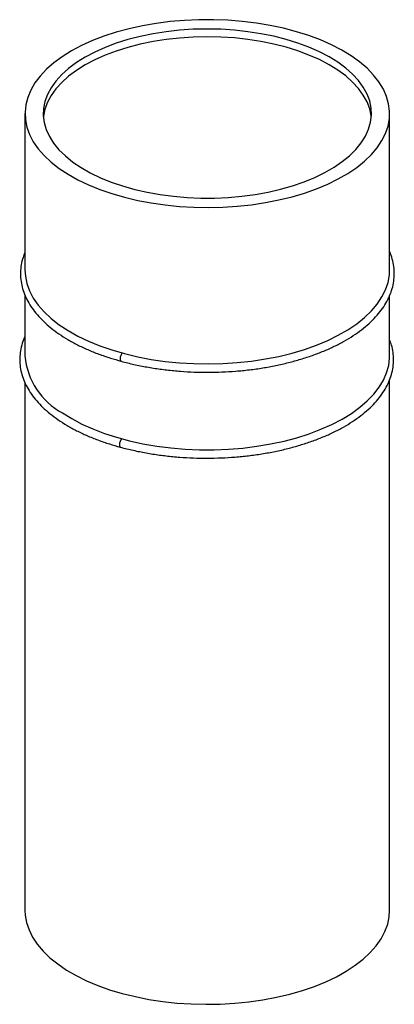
# Paper-space layout '_Trimétrica' of a CAD drawing. Header units: millimetres. Extents: x -20 to 21, y -59 to 49.
import ezdxf

# ---------------------------------------------------------------- set-up
doc = ezdxf.new("R2010")
doc.units = ezdxf.units.MM

psp = doc.layouts.new('_Trimétrica')

# ---------------------------------------------------------------- linework, layer by layer
at = {"color": 7, "linetype": 'Continuous', "lineweight": 25}
for p, q in [((-19.76, 38.36), (-19.76, 21.23)), ((20.24, 21.23), (20.24, 38.36)), ((-19.76, 18.44), (-19.76, 11.79)), ((20.24, 11.79), (20.24, 18.39)), ((-19.76, 8.84), (-19.76, -49.01)), ((20.24, -49.01), (20.24, 9.2))]:
    psp.add_line(p, q, dxfattribs=at)
at = {"color": 7, "linetype": 'Continuous', "lineweight": 25, "flags": 128}
for points in [[(-12.79, 30.55), (-11.54, 30.04), (-10.22, 29.58), (-8.84, 29.18), (-7.39, 28.84), (-5.9, 28.56), (-4.37, 28.34), (-2.81, 28.18), (-1.23, 28.09), (0.36, 28.06), (1.95, 28.1), (3.53, 28.2), (5.09, 28.37), (6.61, 28.6), (8.1, 28.89), (9.54, 29.24), (10.91, 29.65), (12.22, 30.11), (13.46, 30.63), (14.61, 31.19), (15.67, 31.8), (16.63, 32.46), (17.49, 33.14), (18.24, 33.87), (18.88, 34.62), (19.4, 35.39), (19.79, 36.19), (20.07, 36.99), (20.22, 37.81), (20.24, 38.63), (20.13, 39.44), (19.9, 40.25), (19.55, 41.05), (19.07, 41.83), (18.48, 42.59), (17.77, 43.33), (16.94, 44.03), (16.02, 44.69), (14.99, 45.32), (13.87, 45.9), (12.66, 46.43), (11.38, 46.92), (10.02, 47.34), (8.61, 47.72), (7.14, 48.03), (5.62, 48.28), (4.08, 48.47), (2.51, 48.59), (0.92, 48.65), (-0.67, 48.65), (-2.26, 48.58), (-3.82, 48.45), (-5.37, 48.25), (-6.87, 47.99), (-8.34, 47.66), (-9.74, 47.28), (-11.09, 46.85), (-12.36, 46.36), (-13.56, 45.82), (-14.66, 45.23), (-15.68, 44.6), (-16.59, 43.92), (-17.39, 43.22), (-18.09, 42.48), (-18.66, 41.72), (-19.12, 40.93), (-19.46, 40.13), (-19.67, 39.32), (-19.75, 38.5), (-19.71, 37.68), (-19.55, 36.87), (-19.25, 36.06), (-18.84, 35.27), (-18.3, 34.5), (-17.65, 33.76), (-16.88, 33.04), (-16.01, 32.35), (-15.03, 31.71), (-13.95, 31.1), (-12.79, 30.55)], [(-11.49, 31.33), (-10.3, 30.85), (-9.05, 30.42), (-7.72, 30.05), (-6.34, 29.73), (-4.92, 29.48), (-3.46, 29.29), (-1.97, 29.16), (-0.47, 29.1), (1.04, 29.1), (2.54, 29.16), (4.03, 29.3), (5.49, 29.49), (6.91, 29.75), (8.28, 30.07), (9.6, 30.44), (10.86, 30.87), (12.04, 31.36), (13.13, 31.89), (14.14, 32.47), (15.05, 33.09), (15.85, 33.74), (16.55, 34.43), (17.13, 35.15), (17.59, 35.89), (17.93, 36.64), (18.15, 37.41), (18.24, 38.19), (18.21, 38.96), (18.05, 39.74), (17.76, 40.5), (17.35, 41.24), (16.82, 41.97), (16.18, 42.67), (15.42, 43.35), (14.56, 43.98), (13.59, 44.58), (12.54, 45.13), (11.39, 45.64), (10.17, 46.09), (8.88, 46.49), (7.53, 46.84), (6.12, 47.12), (4.68, 47.34), (3.21, 47.5), (1.71, 47.6), (0.2, 47.63), (-1.3, 47.6), (-2.8, 47.5), (-4.27, 47.33), (-5.71, 47.11), (-7.11, 46.82), (-8.46, 46.47), (-9.75, 46.07), (-10.97, 45.61), (-12.11, 45.1), (-13.16, 44.55), (-14.12, 43.95), (-14.98, 43.31), (-15.73, 42.64), (-16.37, 41.93), (-16.89, 41.2), (-17.29, 40.46), (-17.57, 39.69), (-17.72, 38.92), (-17.75, 38.14), (-17.65, 37.37), (-17.43, 36.6), (-17.08, 35.85), (-16.61, 35.11), (-16.03, 34.39), (-15.32, 33.71), (-14.51, 33.05), (-13.6, 32.43), (-12.59, 31.86), (-11.49, 31.33)], [(18.22, 37.93), (18.21, 38.11), (18.05, 38.88), (17.76, 39.64), (17.35, 40.39), (16.82, 41.11), (16.18, 41.82), (15.42, 42.49), (14.56, 43.12), (13.59, 43.72), (12.54, 44.28), (11.39, 44.78), (10.17, 45.24), (8.88, 45.64), (7.53, 45.98), (6.12, 46.26), (4.68, 46.49), (3.21, 46.65), (1.71, 46.74), (0.2, 46.77), (-1.3, 46.74), (-2.8, 46.64), (-4.27, 46.48), (-5.71, 46.25), (-7.11, 45.96), (-8.46, 45.62), (-9.75, 45.21), (-10.97, 44.75), (-12.11, 44.25), (-13.16, 43.69), (-14.12, 43.09), (-14.98, 42.45), (-15.73, 41.78), (-16.37, 41.08), (-16.89, 40.35), (-17.29, 39.6), (-17.57, 38.84), (-17.72, 38.06), (-17.74, 37.93)], [(-19.76, 21.22), (-19.71, 20.54), (-19.55, 19.73), (-19.25, 18.92), (-18.84, 18.13), (-18.3, 17.36), (-17.65, 16.61), (-16.88, 15.9), (-16.01, 15.21), (-15.03, 14.57), (-13.95, 13.96), (-12.79, 13.4)], [(-12.79, 13.4), (-11.54, 12.89), (-10.22, 12.44), (-8.84, 12.04), (-7.39, 11.7), (-5.9, 11.41), (-4.37, 11.19), (-2.81, 11.04), (-1.23, 10.94), (0.36, 10.92), (1.95, 10.95), (3.53, 11.06), (5.09, 11.22), (6.61, 11.45), (8.1, 11.74), (9.54, 12.1), (10.91, 12.5), (12.22, 12.97), (13.46, 13.48), (14.61, 14.05), (15.67, 14.66), (16.63, 15.31), (17.49, 16), (18.24, 16.72), (18.88, 17.47), (19.4, 18.25), (19.79, 19.04), (20.07, 19.85), (20.22, 20.66), (20.24, 21.22)], [(-9.08, 12.12), (-9.08, 12.11), (-9.17, 11.99), (-9.25, 11.83), (-9.3, 11.64), (-9.31, 11.46), (-9.3, 11.31), (-9.25, 11.22), (-9.21, 11.2)], [(-15.64, 5.54), (-14.63, 4.91), (-13.52, 4.32), (-12.32, 3.78), (-11.04, 3.29), (-9.7, 2.86), (-8.29, 2.48), (-6.82, 2.16), (-5.31, 1.9), (-3.77, 1.7), (-2.2, 1.57), (-0.61, 1.5), (0.98, 1.5), (2.56, 1.56), (4.13, 1.69), (5.68, 1.88), (7.19, 2.13), (8.66, 2.45), (10.07, 2.82), (11.43, 3.25), (12.71, 3.74), (13.91, 4.27), (15.03, 4.86), (16.05, 5.48), (16.98, 6.15), (17.79, 6.85), (18.5, 7.59), (19.09, 8.35), (19.56, 9.13), (19.91, 9.93), (20.14, 10.74), (20.24, 11.56), (20.24, 11.79)], [(-9.16, 2.7), (-9.16, 2.69), (-9.25, 2.57), (-9.33, 2.41), (-9.38, 2.22), (-9.4, 2.04), (-9.38, 1.89), (-9.33, 1.8), (-9.3, 1.78)], [(-19.76, -49.01), (-19.73, -49.54), (-19.58, -50.35), (-19.31, -51.16), (-18.92, -51.95), (-18.41, -52.73), (-17.77, -53.48), (-17.03, -54.2), (-16.17, -54.89), (-15.21, -55.55), (-14.15, -56.16), (-13.01, -56.73), (-11.77, -57.24), (-10.47, -57.71), (-9.09, -58.12)], [(-9.09, -58.12), (-7.65, -58.47), (-6.17, -58.77), (-4.64, -59), (-3.09, -59.17), (-1.51, -59.27), (0.08, -59.31), (1.67, -59.28), (3.25, -59.19), (4.81, -59.04), (6.34, -58.82), (7.84, -58.54), (9.28, -58.2), (10.67, -57.8), (11.99, -57.35), (13.24, -56.84), (14.41, -56.28), (15.49, -55.68), (16.47, -55.03), (17.34, -54.35), (18.11, -53.63), (18.77, -52.89), (19.31, -52.12), (19.73, -51.33), (20.03, -50.52), (20.2, -49.71), (20.24, -49.01)]]:
    psp.add_lwpolyline(points, dxfattribs=at)
at = {"color": 7, "linetype": 'Continuous', "lineweight": 25}
psp.add_arc((-11.88, 12.49), 7.91, 185.0701, 241.5745, dxfattribs=at)
for points, knots in [([(-19.76, 23.14), (-19.83, 22.96), (-20.02, 22.51), (-20.18, 21.78), (-20.26, 20.97), (-20.23, 20.16), (-20.09, 19.35), (-19.83, 18.56), (-19.46, 17.78), (-18.99, 17.01), (-18.41, 16.27), (-17.72, 15.55), (-16.93, 14.86), (-16.05, 14.2), (-15.08, 13.58), (-14.02, 13), (-12.88, 12.47), (-11.67, 11.98), (-10.45, 11.56), (-9.61, 11.32), (-9.21, 11.2)], [0, 0, 0, 0, 0.038824, 0.095217, 0.151217, 0.206971, 0.262671, 0.318488, 0.374606, 0.431123, 0.488042, 0.545297, 0.60279, 0.660426, 0.71813, 0.775845, 0.833537, 0.891194, 0.948812, 1, 1, 1, 1]), ([(-9.21, 11.2), (-8.97, 11.14), (-8.28, 10.96), (-7.1, 10.7), (-5.66, 10.44), (-4.19, 10.24), (-2.7, 10.1), (-1.19, 10.01), (0.33, 9.99), (1.85, 10.02), (3.36, 10.11), (4.86, 10.26), (6.32, 10.46), (7.76, 10.73), (9.15, 11.05), (10.5, 11.42), (11.79, 11.84), (13.02, 12.31), (14.18, 12.83), (15.26, 13.4), (16.26, 14), (17.18, 14.65), (18, 15.34), (18.72, 16.05), (19.34, 16.8), (19.85, 17.57), (20.25, 18.36), (20.54, 19.16), (20.71, 19.98), (20.77, 20.79), (20.72, 21.6), (20.54, 22.4), (20.38, 22.94), (20.25, 23.2), (20.24, 23.21)], [0, 0, 0, 0, 0.017321, 0.050212, 0.083092, 0.115959, 0.148815, 0.181665, 0.214511, 0.247357, 0.280204, 0.313056, 0.345915, 0.378786, 0.411671, 0.444574, 0.477498, 0.510447, 0.543423, 0.576427, 0.609459, 0.642514, 0.675577, 0.708618, 0.741596, 0.774455, 0.807134, 0.83958, 0.871776, 0.903761, 0.935627, 0.967481, 0.999427, 1, 1, 1, 1]), ([(-19.76, 13.93), (-19.86, 13.68), (-20.08, 13.16), (-20.26, 12.36), (-20.35, 11.55), (-20.31, 10.74), (-20.17, 9.93), (-19.91, 9.14), (-19.55, 8.36), (-19.07, 7.59), (-18.49, 6.85), (-17.8, 6.13), (-17.02, 5.44), (-16.13, 4.78), (-15.16, 4.16), (-14.1, 3.58), (-12.97, 3.05), (-11.76, 2.56), (-10.53, 2.14), (-9.69, 1.9), (-9.3, 1.78)], [0, 0, 0, 0, 0.053213, 0.108762, 0.163923, 0.218843, 0.273709, 0.32869, 0.383968, 0.439639, 0.495706, 0.552104, 0.608736, 0.66551, 0.722349, 0.7792, 0.836029, 0.892823, 0.949578, 1, 1, 1, 1]), ([(-9.3, 1.78), (-9.06, 1.72), (-8.37, 1.54), (-7.19, 1.28), (-5.75, 1.02), (-4.28, 0.82), (-2.78, 0.68), (-1.27, 0.59), (0.25, 0.57), (1.77, 0.6), (3.28, 0.69), (4.77, 0.84), (6.24, 1.04), (7.68, 1.31), (9.07, 1.62), (10.42, 2), (11.71, 2.42), (12.94, 2.89), (14.1, 3.41), (15.18, 3.98), (16.18, 4.58), (17.09, 5.23), (17.92, 5.92), (18.64, 6.63), (19.26, 7.38), (19.77, 8.15), (20.17, 8.94), (20.46, 9.74), (20.63, 10.56), (20.69, 11.37), (20.63, 12.18), (20.49, 12.91), (20.32, 13.36), (20.24, 13.56)], [0, 0, 0, 0, 0.017483, 0.050683, 0.083872, 0.117048, 0.150213, 0.183372, 0.216527, 0.24968, 0.282836, 0.315997, 0.349165, 0.382344, 0.415538, 0.44875, 0.481984, 0.515242, 0.548528, 0.581843, 0.615185, 0.64855, 0.681924, 0.715275, 0.748563, 0.781732, 0.814718, 0.847468, 0.879967, 0.912251, 0.944418, 0.976571, 1, 1, 1, 1])]:
    psp.add_open_spline(points, degree=3, knots=knots, dxfattribs=at)

doc.saveas('drawing.dxf')
